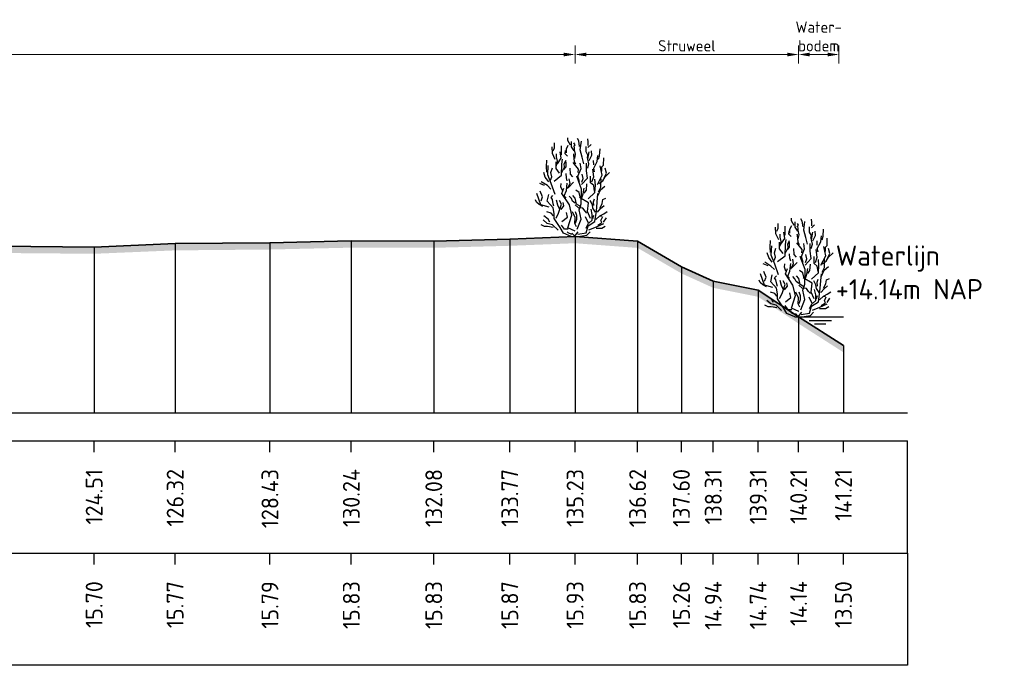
# Model space of a CAD drawing. Header units: metres. Extents: x 197883 to 206898, y 361907 to 364395.
# Tile 231 of 256: x 206633 to 206655, y 363912 to 363926. Entities that reach past the tile are written whole.
import ezdxf
from ezdxf.enums import TextEntityAlignment as Align

# ---------------------------------------------------------------- set-up
doc = ezdxf.new("R2010")
doc.units = ezdxf.units.M
doc.header["$PDMODE"] = 35
doc.header["$PDSIZE"] = 0.075
for name, color, linetype, lineweight in [('B-ME-GR-HEESTER-SD', 90, 'Continuous', 25), ('X-ME-AL-PROFIEL_HUIDIG MAAIVELD-GD', 252, 'Continuous', 0), ('X-XX-AL-DETAIL1-M', 7, 'Continuous', 18), ('X-XX-AL-DWARSPROFIEL_PROFIELLIJN MAAIVELD-GD', 8, 'Continuous', 35), ('X-XX-AL-NAP-T18', 7, 'Continuous', 18)]:
    doc.layers.add(name, color=color, linetype=linetype, lineweight=lineweight)
doc.layers.add('X-ME-AL-PROFIEL_WATERLIJN-GD', color=150, linetype='Continuous')
doc.layers.add('X-ME-AL-PROFIELRASTER-S', color=7, linetype='Continuous')
doc.styles.add('NLCS-ISO', font='NLCS-ISO.ttf', dxfattribs={"height": 1.8})
doc.styles.add('NLCS-ISO-ANNOTATIVE-T18', font='NLCS-ISO.ttf', dxfattribs={"height": 1.8})
doc.styles.add('NLCS-ISO-M100-T25', font='NLCS-ISO.ttf', dxfattribs={"height": 0.25})
doc.dimstyles.new('NLCS-M100-T25-PIJL_L2_H1', dxfattribs={"dimscale": 0.1, "dimtxt": 2.5, "dimasz": 2.5, "dimexe": 2, "dimexo": 2, "dimgap": 0.7, "dimtad": 1, "dimzin": 0, "dimdsep": 46, "dimtxsty": 'NLCS-ISO-M100-T25', "dimcen": 0, "dimdle": 2, "dimclrd": 256, "dimclre": 256, "dimclrt": 256, "dimadec": 1, "dimazin": 0, "dimtfac": 1, "dimtdec": 3, "dimtofl": 0, "dimtmove": 0, "dimatfit": 3, "dimfxl": 2, "dimfxlon": 1, "dimtfillclr": 256, "dimtolj": 1, "dimtzin": 0, "dimlwd": -1, "dimlwe": -1, "dimarcsym": 0})

# ---------------------------------------------------------------- blocks, each defined once
blk = doc.blocks.new('SAL-PROFIELRASTER_BALK_EIND1-D')
at = {"color": 0, "linetype": 'ByBlock', "lineweight": -2}
blk.add_line((1, -12.5), (1, -2.5), dxfattribs=at)
at = {"color": 0, "linetype": 'ByBlock', "lineweight": -2, "flags": 128}
for points in [[(0, 0), (1, 0)], [(0, -2.5), (1, -2.5)], [(0, -12.5), (1, -12.5)]]:
    blk.add_lwpolyline(points, dxfattribs=at)
blk = doc.blocks.new('SAL-PROFIELRASTER_BALK_EIND2-D')
at = {"color": 0, "linetype": 'ByBlock', "lineweight": -2}
for p, q in [((1, -2.5), (1, -12.5)), ((1, -12.5), (0, -12.5))]:
    blk.add_line(p, q, dxfattribs=at)
blk = doc.blocks.new('SAL-PROFIELRASTER_BALK_DATA-D')
at = {"color": 0, "linetype": 'ByBlock', "lineweight": -2}
blk.add_lwpolyline([(0, -3.5), (0, -2.5)], dxfattribs=at)
at = {"color": 0, "linetype": 'ByBlock', "lineweight": -2, "style": 'NLCS-ISO-ANNOTATIVE-T18'}
blk.add_attdef('GETAL', text='', height=1.5, rotation=90, dxfattribs=at).set_placement((0.75, -5), align=Align.RIGHT)
blk = doc.blocks.new('SAL-PROFIELRASTER_AANHAAL-D')
at = {"color": 9, "linetype": 'ByBlock', "lineweight": -2, "flags": 128}
blk.add_lwpolyline([(0, 1), (0, 0)], dxfattribs=at)
blk = doc.blocks.new('*D152')
at = {"layer": 'Defpoints', "color": 0, "transparency": 16777216}
for p in [(206510.448, 363925.67), (206510.448, 363917.683), (206645.675, 363917.683)]:
    blk.add_point(p, dxfattribs=at)
at = {"layer": 'X-XX-AL-DETAIL1-M', "color": 253, "transparency": 16777216}
for p, q in [((206510.448, 363925.47), (206510.448, 363925.87)), ((206645.675, 363925.47), (206645.675, 363925.87)), ((206645.425, 363925.67), (206510.698, 363925.67))]:
    blk.add_line(p, q, dxfattribs=at)
for points in [[(206510.698, 363925.711), (206510.698, 363925.628), (206510.448, 363925.67)], [(206645.425, 363925.711), (206645.425, 363925.628), (206645.675, 363925.67)]]:
    blk.add_solid(points, dxfattribs=at)
at = {"layer": 'X-XX-AL-DETAIL1-M', "color": 253, "transparency": 16777216, "insert": (206580.102, 363925.865), "char_height": 0.25, "attachment_point": 5, "style": 'NLCS-ISO-M100-T25'}
blk.add_mtext('\\A1;Gras', dxfattribs=at)
blk = doc.blocks.new('*D153')
at = {"layer": 'Defpoints', "color": 0, "transparency": 16777216}
for p in [(206645.675, 363925.67), (206645.675, 363917.683), (206650.656, 363917.683)]:
    blk.add_point(p, dxfattribs=at)
at = {"layer": 'X-XX-AL-DETAIL1-M', "color": 253, "transparency": 16777216}
for p, q in [((206645.675, 363925.47), (206645.675, 363925.87)), ((206650.656, 363925.47), (206650.656, 363925.87)), ((206650.406, 363925.67), (206645.925, 363925.67))]:
    blk.add_line(p, q, dxfattribs=at)
for points in [[(206645.925, 363925.711), (206645.925, 363925.628), (206645.675, 363925.67)], [(206650.406, 363925.711), (206650.406, 363925.628), (206650.656, 363925.67)]]:
    blk.add_solid(points, dxfattribs=at)
at = {"layer": 'X-XX-AL-DETAIL1-M', "color": 253, "transparency": 16777216, "insert": (206648.165, 363925.865), "char_height": 0.25, "attachment_point": 5, "style": 'NLCS-ISO-M100-T25'}
blk.add_mtext('\\A1;Struweel', dxfattribs=at)
blk = doc.blocks.new('*D154')
at = {"layer": 'Defpoints', "color": 0, "transparency": 16777216}
for p in [(206650.656, 363925.67), (206650.656, 363917.683), (206651.555, 363917.683)]:
    blk.add_point(p, dxfattribs=at)
at = {"layer": 'X-XX-AL-DETAIL1-M', "color": 253, "transparency": 16777216}
for p, q in [((206650.656, 363925.47), (206650.656, 363925.87)), ((206651.555, 363925.47), (206651.555, 363925.87)), ((206651.305, 363925.67), (206650.906, 363925.67))]:
    blk.add_line(p, q, dxfattribs=at)
for points in [[(206650.906, 363925.711), (206650.906, 363925.628), (206650.656, 363925.67)], [(206651.305, 363925.711), (206651.305, 363925.628), (206651.555, 363925.67)]]:
    blk.add_solid(points, dxfattribs=at)
at = {"layer": 'X-XX-AL-DETAIL1-M', "color": 253, "transparency": 16777216, "insert": (206651.105, 363926.073), "char_height": 0.25, "attachment_point": 5, "style": 'NLCS-ISO-M100-T25'}
blk.add_mtext('\\A1;Water-\\Pbodem', dxfattribs=at)
blk = doc.blocks.new('SGR-HEESTER_S01_E_ZIJ-D')
blk.add_line((-0.166, 0), (0.141, 0))
at = {"flags": 128}
for points in [[(-0.2, 4.074), (-0.317, 4.285), (-0.317, 4.402)], [(-0.881, 3.429), (-1.01, 3.698), (-1.022, 3.992)], [(-0.975, 3.816), (-0.916, 3.956), (-0.916, 4.168)], [(-0.599, 3.64), (-0.599, 3.886), (-0.599, 4.039)], [(-0.387, 3.734), (-0.387, 3.91), (-0.305, 4.074)], [(-0.035, 3.816), (-0.153, 3.992), (-0.153, 4.238)], [(-0.059, 4.003), (0, 4.086), (-0.047, 4.168)], [(-0.012, 3.476), (0.023, 3.663), (-0.023, 3.863), (-0.023, 3.98)], [(0.2, 4.015), (0.164, 4.261), (0.106, 4.367)], [(0.399, 3.241), (0.317, 3.534), (0.235, 3.863), (0.282, 4.25)], [(0.552, 3.487), (0.575, 3.628), (0.493, 3.781), (0.493, 4.015)], [(0.587, 4.062), (0.587, 4.226), (0.575, 4.355)], [(0.575, 3.968), (0.716, 4.097)], [(-0.822, 3.147), (-0.775, 3.358), (-0.822, 3.558), (-0.822, 3.687)], [(-0.787, 3.241), (-0.611, 3.487), (-0.658, 3.769)], [(-0.329, 3.581), (-0.434, 3.687), (-0.423, 3.839)], [(0.035, 3.217), (-0.023, 3.335), (-0.047, 3.64), (-0.059, 3.687)], [(0.564, 3.053), (0.622, 3.241), (0.575, 3.44), (0.634, 3.781)], [(0.634, 3.393), (0.751, 3.628), (0.74, 3.816)], [(0.869, 2.877), (0.834, 3.041), (0.986, 3.346), (1.022, 3.616)], [(1.045, 3.44), (1.092, 3.593), (1.115, 3.91)], [(1.198, 2.912), (1.198, 3.112), (1.268, 3.182), (1.28, 3.511)], [(-1.256, 2.866), (-1.268, 3.112), (-1.256, 3.405)], [(-0.889, 1.874), (-1.064, 2.356), (-1.218, 2.75), (-1.196, 3.166)], [(-0.933, 2.465), (-0.604, 2.728), (-0.582, 3.231), (-0.56, 3.45)], [(-0.693, 2.83), (-0.845, 3.03), (-0.845, 3.323)], [(-0.599, 2.819), (-0.47, 3.088), (-0.481, 3.241), (-0.399, 3.405)], [(-0.493, 2.983), (-0.399, 3.1), (-0.399, 3.323)], [(0.141, 2.854), (0.153, 3.006), (-0.082, 3.3)], [(0.2, 2.431), (0.129, 2.69), (0.27, 3.03), (0.235, 3.264)], [(0.294, 2.312), (0.557, 2.597), (0.513, 2.925), (0.513, 3.275)], [(0.834, 3.194), (0.822, 3.393)], [(0.995, 2.312), (1.214, 2.728), (1.126, 3.144)], [(-1.174, 2.443), (-1.327, 2.643), (-1.397, 2.854)], [(-1.092, 2.514), (-1.033, 2.666), (-1.08, 2.854), (-1.01, 3.065)], [(-0.352, 2.478), (-0.387, 2.619), (-0.399, 2.807)], [(-0.094, 2.666), (-0.2, 2.783), (-0.211, 3.041)], [(0.097, 0.321), (0.272, 0.78), (0.184, 1.196), (0.272, 1.459), (0.294, 2.115), (0.075, 2.684)], [(0.305, 2.42), (0.364, 2.584), (0.317, 2.783)], [(0.869, 2.021), (0.834, 2.267), (0.693, 2.385), (0.693, 2.69)], [(0.751, 2.431), (0.834, 2.654), (0.787, 3.006)], [(1.057, 2.361), (1.233, 2.478), (1.339, 2.654), (1.538, 2.854)], [(1.292, 2.619), (1.397, 2.83), (1.339, 3.041)], [(-1.362, 2.279), (-1.573, 2.361)], [(-1.08, 2.115), (-1.233, 2.267), (-1.503, 2.443)], [(-0.564, 2.044), (-0.634, 2.22), (-0.611, 2.361)], [(-0.399, 1.716), (-0.481, 1.81), (-0.387, 2.044), (-0.352, 2.373)], [(-0.341, 2.138), (-0.223, 2.361), (-0.258, 2.572)], [(-0.294, 2.185), (-0.07, 2.42)], [(0.411, 1.939), (0.505, 2.068), (0.528, 2.349)], [(0.579, 1.677), (0.885, 1.962), (0.907, 2.29), (0.885, 2.553)], [(1.022, 1.81), (1.139, 2.08), (1.327, 2.244)], [(1.045, 1.997), (1.151, 2.197), (1.162, 2.572)], [(-1.152, 1.305), (-1.524, 1.415), (-1.7, 1.918)], [(-1.515, 1.587), (-1.444, 1.775), (-1.55, 2.021)], [(-0.166, 0), (-0.517, 0.145), (-0.67, 0.408), (-0.933, 0.802), (-0.933, 1.021), (-0.977, 1.284), (-1.24, 1.568), (-1.174, 1.874)], [(-0.939, 1.352), (-0.975, 1.458), (-1.01, 1.645), (-1.069, 1.739), (-0.986, 1.833)], [(0.009, 0.233), (-0.319, 0.386), (-0.144, 0.955), (-0.254, 1.415), (-0.582, 1.918), (-0.495, 2.159)], [(0.012, 1.481), (-0.106, 1.575), (-0.164, 1.692), (-0.258, 1.798)], [(0.27, 1.317), (0.07, 1.446), (0.012, 1.704), (-0.094, 1.833)], [(0.235, 1.763), (0.188, 1.962), (0.035, 2.068)], [(0.119, 0.102), (0.491, 0.167), (0.579, 0.474), (0.885, 0.671), (0.951, 1.13), (1.017, 1.918)], [(0.305, 1.728), (0.364, 1.904), (0.411, 2.162)], [(-1.432, 1.34), (-1.597, 1.423), (-1.714, 1.528), (-1.761, 1.634)], [(-0.845, 0.824), (-0.736, 1.043), (-0.604, 1.437), (-0.692, 1.612)], [(-0.693, 1.235), (-0.763, 1.399), (-0.822, 1.622)], [(-0.622, 1.2), (-0.493, 1.364), (-0.528, 1.516)], [(0.528, 1.035), (0.446, 1.129), (0.352, 1.258), (0.153, 1.282), (0.012, 1.411)], [(0.688, 0.802), (0.557, 1.108), (0.601, 1.502), (0.206, 1.743)], [(0.916, 1.082), (0.798, 1.258), (0.775, 1.434), (0.681, 1.61)], [(0.845, 1.376), (0.822, 1.54), (0.869, 1.681)], [(0.998, 1.082), (1.139, 1.247), (1.292, 1.387)], [(1.115, 1.282), (1.209, 1.47), (1.245, 1.645), (1.374, 1.704)], [(-1.127, 0.637), (-1.198, 0.777), (-1.397, 0.918)], [(-0.963, 0.918), (-1.057, 1.047), (-1.256, 1.094)], [(-0.582, 0.671), (-0.341, 0.868), (-0.385, 1.065)], [(0.059, 0.437), (-0.012, 0.578), (0, 0.848), (-0.117, 1.094)], [(0.023, 0.601), (0.082, 0.777), (0.082, 0.942), (0.023, 1.106)], [(0.493, 0.367), (0.599, 0.59), (0.47, 0.883)], [(0.622, 0.59), (0.763, 0.73), (0.763, 0.977), (0.716, 1.223)], [(0.798, 0.801), (0.845, 0.953)], [(0.928, 0.754), (1.104, 0.918), (1.198, 0.918)], [(1.01, 0.508), (1.198, 0.625), (1.151, 0.719), (1.233, 0.895)], [(1.139, 0.942), (1.28, 1.012), (1.432, 1.118)], [(-0.975, 0.402), (-1.221, 0.449), (-1.362, 0.449), (-1.503, 0.519)], [(-0.758, 0.277), (-0.999, 0.518), (-1.24, 0.583), (-1.415, 0.736)], [(-0.305, 0.32), (-0.47, 0.32), (-0.599, 0.508)], [(0.622, 0.299), (0.951, 0.43), (1.28, 0.583)], [(0.939, 0.367), (1.198, 0.379), (1.35, 0.461)], [(1.268, 0.637), (1.397, 0.836)], [(-0.141, 0.085), (-0.305, 0.167), (-0.352, 0.214)], [(0, 0), (-0.141, 0.144)], [(-0.023, 0), (0.141, 0.203)], [(0.141, 0), (0.528, 0.062), (0.669, 0.214)]]:
    blk.add_lwpolyline(points, dxfattribs=at)

msp = doc.modelspace()

# ---------------------------------------------------------------- hatches: boundary and pattern name
at = {"layer": 'X-ME-AL-PROFIEL_HUIDIG MAAIVELD-GD'}
h = msp.add_hatch(dxfattribs=at)
h.set_pattern_fill('AGR-MAAIVELD', color=256, scale=0.05, pattern_type=2)
h.set_pattern_definition([(45, (703.85004, 234.15822), (-0.25000007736, 0.25000007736), []), (45, (703.81432, 234.19393), (0, 0.50000015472), [0.3535535, -0.3535535]), (45, (703.7786, 234.22965), (0, 0.50000015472), [0.3535535, -0.3535535]), (45, (703.7424, 234.26586), (0, 0.50000015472), [0.3535535, -0.3535535]), (45, (703.70718, 234.30108), (0, 0.50000015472), [0.3535535, -0.3535535]), (45, (703.67147, 234.3368), (0, 0.50000015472), [0.3535535, -0.3535535]), (45, (703.63575, 234.3725), (0, 0.50000015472), [0.3535535, -0.3535535]), (315, (703.85004, 234.15822), (0.25000007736, 0.25000007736), []), (315, (703.88575, 234.19393), (0.50000015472, -1e-16), [0.3535535, -0.3535535]), (315, (703.92147, 234.22965), (0.50000015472, -1e-16), [0.3535535, -0.3535535]), (315, (703.95768, 234.26586), (0.50000015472, -1e-16), [0.3535535, -0.3535535]), (315, (703.9929, 234.30108), (0.50000015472, -1e-16), [0.3535535, -0.3535535]), (315, (704.0286, 234.3368), (0.50000015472, -1e-16), [0.3535535, -0.3535535]), (315, (704.06432, 234.3725), (0.50000015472, -1e-16), [0.3535535, -0.3535535])])
h.paths.add_polyline_path([(206651.655, 363919.183), (206650.656, 363919.823), (206649.756, 363920.42), (206648.755, 363920.62), (206648.046, 363920.941), (206647.069, 363921.51), (206645.675, 363921.614), (206644.221, 363921.557), (206642.528, 363921.512), (206640.69, 363921.516), (206638.877, 363921.474), (206636.764, 363921.455), (206634.96, 363921.379), (206632.837, 363921.397), (206630.926, 363921.391), (206628.936, 363921.376), (206626.818, 363921.368), (206624.873, 363921.37), (206622.808, 363921.365), (206620.977, 363921.397), (206619.225, 363921.378), (206617.387, 363921.394), (206615.485, 363921.418), (206613.441, 363921.421), (206611.236, 363921.434), (206609.258, 363921.431), (206607.527, 363921.443), (206605.108, 363921.51), (206603.176, 363921.449), (206600.943, 363921.458), (206598.876, 363921.427), (206596.816, 363921.445), (206594.767, 363921.443), (206592.49, 363921.424), (206590.607, 363921.409), (206588.296, 363921.393), (206586.031, 363921.394), (206583.942, 363921.371), (206581.937, 363921.372), (206579.569, 363921.347), (206577.501, 363921.336), (206575.48, 363921.345), (206573.333, 363921.345), (206571.358, 363921.316), (206569.227, 363921.313), (206566.822, 363921.334), (206564.853, 363921.372), (206562.675, 363921.364), (206560.653, 363921.377), (206558.788, 363921.373), (206556.601, 363921.367), (206554.372, 363921.358), (206552.337, 363921.33), (206550.532, 363921.302), (206548.39, 363921.331), (206545.978, 363921.337), (206543.265, 363921.341), (206541.142, 363921.328), (206538.781, 363921.342), (206536.909, 363921.334), (206534.58, 363921.347), (206532.547, 363921.351), (206529.968, 363921.363), (206527.668, 363921.368), (206525.514, 363921.345), (206523.015, 363921.313), (206521.102, 363921.308), (206519.14, 363921.256), (206516.894, 363921.299), (206514.643, 363921.281), (206512.36, 363921.282), (206510.448, 363921.471), (206510.448, 363921.321), (206512.36, 363921.132), (206514.643, 363921.131), (206516.894, 363921.149), (206519.14, 363921.106), (206521.102, 363921.158), (206523.015, 363921.163), (206525.514, 363921.195), (206527.668, 363921.218), (206529.968, 363921.213), (206532.547, 363921.201), (206534.58, 363921.197), (206536.909, 363921.184), (206538.781, 363921.192), (206541.142, 363921.178), (206543.265, 363921.191), (206545.978, 363921.187), (206548.39, 363921.181), (206550.532, 363921.152), (206552.337, 363921.18), (206554.372, 363921.208), (206556.601, 363921.217), (206558.788, 363921.223), (206560.653, 363921.227), (206562.675, 363921.214), (206564.853, 363921.222), (206566.822, 363921.184), (206569.227, 363921.163), (206571.358, 363921.166), (206573.333, 363921.195), (206575.48, 363921.195), (206577.501, 363921.186), (206579.569, 363921.197), (206581.937, 363921.222), (206583.942, 363921.221), (206586.031, 363921.244), (206588.296, 363921.243), (206590.607, 363921.259), (206592.49, 363921.274), (206594.767, 363921.293), (206596.816, 363921.295), (206598.876, 363921.277), (206600.943, 363921.308), (206603.176, 363921.299), (206605.108, 363921.36), (206607.527, 363921.293), (206609.258, 363921.281), (206611.236, 363921.284), (206613.441, 363921.271), (206615.485, 363921.268), (206617.387, 363921.244), (206619.225, 363921.228), (206620.977, 363921.247), (206622.808, 363921.215), (206624.873, 363921.22), (206626.818, 363921.218), (206628.936, 363921.226), (206630.926, 363921.241), (206632.837, 363921.247), (206634.96, 363921.229), (206636.764, 363921.305), (206638.877, 363921.324), (206640.69, 363921.366), (206642.528, 363921.362), (206644.221, 363921.407), (206645.675, 363921.464), (206647.069, 363921.36), (206648.046, 363920.791), (206648.755, 363920.47), (206649.756, 363920.27), (206650.656, 363919.673), (206651.655, 363919.033)])

# ---------------------------------------------------------------- linework, layer by layer
at = {"layer": 'X-ME-AL-PROFIEL_WATERLIJN-GD'}
for points in [[(206650.656, 363919.823), (206651.655, 363919.823)], [(206650.893, 363919.741), (206651.393, 363919.741)], [(206651.012, 363919.669), (206651.262, 363919.669)]]:
    msp.add_lwpolyline(points, dxfattribs=at)
at = {"layer": 'X-XX-AL-DWARSPROFIEL_PROFIELLIJN MAAIVELD-GD'}
msp.add_lwpolyline([(206632.837, 363921.397), (206634.96, 363921.379), (206636.764, 363921.455), (206638.877, 363921.474), (206640.69, 363921.516), (206642.528, 363921.512), (206644.221, 363921.557), (206645.675, 363921.614), (206647.069, 363921.51), (206648.046, 363920.941), (206648.755, 363920.62), (206649.756, 363920.42), (206650.656, 363919.823), (206651.655, 363919.183)], dxfattribs=at)

# ---------------------------------------------------------------- block references
at = {"layer": 'B-ME-GR-HEESTER-SD', "xscale": 0.5, "yscale": 0.5, "zscale": 0.5}
for p in [(206645.675, 363921.614), (206650.656, 363919.823)]:
    msp.add_blockref('SGR-HEESTER_S01_E_ZIJ-D', p, dxfattribs=at)
at = {"layer": 'X-ME-AL-PROFIELRASTER-S'}
for name, p, xscale, yscale, zscale in [('SAL-PROFIELRASTER_AANHAAL-D', (206636.764, 363917.683), 0.2248986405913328, 3.771999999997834, 0.2248986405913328), ('SAL-PROFIELRASTER_AANHAAL-D', (206638.877, 363917.683), 0.2257757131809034, 3.79100000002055, 0.2257757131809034), ('SAL-PROFIELRASTER_AANHAAL-D', (206640.69, 363917.683), 0.2277074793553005, 3.832999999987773, 0.2277074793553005), ('SAL-PROFIELRASTER_AANHAAL-D', (206642.528, 363917.683), 0.2275239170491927, 3.829000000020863, 0.2275239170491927), ('SAL-PROFIELRASTER_AANHAAL-D', (206644.221, 363917.683), 0.2295839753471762, 3.874000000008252, 0.2295839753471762), ('SAL-PROFIELRASTER_AANHAAL-D', (206645.675, 363917.683), 0.2321776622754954, 3.930999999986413, 0.2321776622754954), ('SAL-PROFIELRASTER_AANHAAL-D', (206647.069, 363917.683), 0.2274321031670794, 3.826999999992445, 0.2274321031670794), ('SAL-PROFIELRASTER_AANHAAL-D', (206634.96, 363917.683), 0.2213703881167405, 3.695999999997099, 0.2213703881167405), ('SAL-PROFIELRASTER_AANHAAL-D', (206648.046, 363917.683), 0.2003936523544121, 3.257999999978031, 0.2003936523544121), ('SAL-PROFIELRASTER_AANHAAL-D', (206648.755, 363917.683), 0.1842881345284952, 2.936999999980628, 0.1842881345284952), ('SAL-PROFIELRASTER_AANHAAL-D', (206649.756, 363917.683), 0.1739213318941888, 2.737000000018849, 0.1739213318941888), ('SAL-PROFIELRASTER_AANHAAL-D', (206650.656, 363917.683), 0.1413474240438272, 2.140000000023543, 0.1413474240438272), ('SAL-PROFIELRASTER_AANHAAL-D', (206651.655, 363917.683), 0.103448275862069, 1.5, 0.103448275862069), ('SAL-PROFIELRASTER_BALK_EIND1-D', (206510.448, 363917.683), 142.6320298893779, 0.25, 142.6320298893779), ('SAL-PROFIELRASTER_BALK_EIND2-D', (206510.448, 363915.183), 142.6320298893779, 0.25, 142.6320298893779)]:
    msp.add_blockref(name, p, dxfattribs=dict(at, xscale=xscale, yscale=yscale, zscale=zscale))
at = {"layer": 'X-ME-AL-PROFIELRASTER-S', "xscale": 0.25, "yscale": 0.25, "zscale": 0.25}
for p, values in [((206634.96, 363917.683), {'GETAL': '124.51'}), ((206636.764, 363917.683), {'GETAL': '126.32'}), ((206638.877, 363917.683), {'GETAL': '128.43'}), ((206640.69, 363917.683), {'GETAL': '130.24'}), ((206642.528, 363917.683), {'GETAL': '132.08'}), ((206644.221, 363917.683), {'GETAL': '133.77'}), ((206645.675, 363917.683), {'GETAL': '135.23'}), ((206647.069, 363917.683), {'GETAL': '136.62'}), ((206648.046, 363917.683), {'GETAL': '137.60'}), ((206648.755, 363917.683), {'GETAL': '138.31'}), ((206649.756, 363917.683), {'GETAL': '139.31'}), ((206650.656, 363917.683), {'GETAL': '140.21'}), ((206650.656, 363917.683), {'GETAL': '140.21'}), ((206651.655, 363917.683), {'GETAL': '141.21'}), ((206634.96, 363915.183), {'GETAL': '15.70'}), ((206636.764, 363915.183), {'GETAL': '15.77'}), ((206638.877, 363915.183), {'GETAL': '15.79'}), ((206640.69, 363915.183), {'GETAL': '15.83'}), ((206642.528, 363915.183), {'GETAL': '15.83'}), ((206644.221, 363915.183), {'GETAL': '15.87'}), ((206645.675, 363915.183), {'GETAL': '15.93'}), ((206647.069, 363915.183), {'GETAL': '15.83'}), ((206648.046, 363915.183), {'GETAL': '15.26'}), ((206648.755, 363915.183), {'GETAL': '14.94'}), ((206649.756, 363915.183), {'GETAL': '14.74'}), ((206650.656, 363915.183), {'GETAL': '14.14'}), ((206651.655, 363915.183), {'GETAL': '13.50'})]:
    msp.add_blockref('SAL-PROFIELRASTER_BALK_DATA-D', p, dxfattribs=at).add_auto_attribs(values)

# ---------------------------------------------------------------- texts
at = {"layer": 'X-XX-AL-NAP-T18', "color": 10, "insert": (206651.484, 363920.213), "char_height": 0.45, "width": 15.43377, "attachment_point": 7, "style": 'NLCS-ISO'}
msp.add_mtext('Waterlijn \\P+14.14m NAP', dxfattribs=at)

# ---------------------------------------------------------------- dimensions: what is measured, and where the dimension line sits
at = {"layer": 'X-XX-AL-DETAIL1-M', "color": 253}
for base, p1, p2, text, picture, middle in [((206650.656, 363925.67), (206651.555, 363917.683), (206650.656, 363917.683), 'Water-\\Pbodem', '*D154', (206651.105, 363925.67)), ((206510.448, 363925.67), (206645.675, 363917.683), (206510.448, 363917.683), 'Gras', '*D152', (206580.102, 363925.67)), ((206645.675, 363925.67), (206650.656, 363917.683), (206645.675, 363917.683), 'Struweel', '*D153', (206648.165, 363925.67))]:
    dim = msp.add_linear_dim(base=base, p1=p1, p2=p2, text=text, dimstyle='NLCS-M100-T25-PIJL_L2_H1', override={"dimclrd": 253, "dimclre": 253, "dimclrt": 253}, dxfattribs=at)
    dim.commit()
    dim.dimension.update_dxf_attribs({"geometry": picture, "text_midpoint": middle, "dimtype": 160})

doc.saveas('drawing.dxf')
